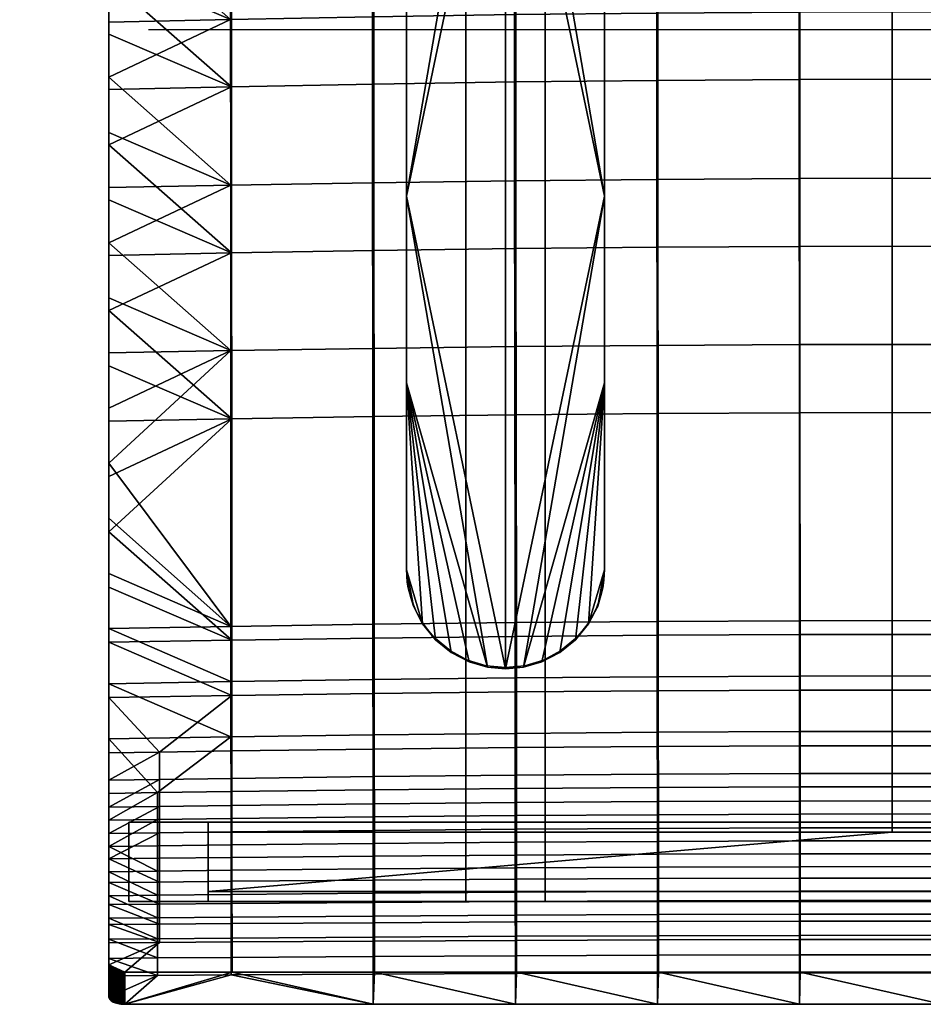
# Model space of a CAD drawing. Header units: millimetres. Extents: x -232 to 232, y -246 to 302.
# Tile 1 of 11: x -232 to -5, y -246 to 3. Entities that reach past the tile are written whole.
import ezdxf

# ---------------------------------------------------------------- set-up
doc = ezdxf.new("R2010")
doc.units = ezdxf.units.MM
doc.header["$MEASUREMENT"] = 0
for name, color, linetype in [('nozky', 250, 'Continuous'), ('osy', 6, 'Continuous'), ('podnoz', 7, 'Continuous'), ('ram', 31, 'Continuous')]:
    doc.layers.add(name, color=color, linetype=linetype)

msp = doc.modelspace()

# ---------------------------------------------------------------- linework, layer by layer
at = {"layer": 'osy'}
msp.add_lwpolyline([(200, 0), (-200, 0)], dxfattribs=at)

# ---------------------------------------------------------------- meshes
at = {"layer": 'nozky'}
mesh = msp.add_polyface(dxfattribs=at)
corners = [(212.5, 281.88), (212.5, 302.19), (232.5, 281.88), (232.5, 302.19), (212.5, 280.91, 5.41), (212.5, 302.19), (212.5, 281.88), (212.5, 301.23, 5.41), (232.5, 301.23, 5.41), (232.5, 302.19), (212.5, 302.19), (212.5, 301.23, 5.41), (232.5, 280.91, 5.41), (232.5, 281.88), (232.5, 302.19), (232.5, 301.23, 5.41), (212.5, 280.91, 5.41), (212.5, 281.88), (232.5, 281.88), (232.5, 280.91, 5.41), (-232.5, 281.88), (-232.5, 302.19), (-212.5, 281.88), (-212.5, 302.19), (-212.5, 280.91, 5.41), (-212.5, 281.88), (-212.5, 302.19), (-212.5, 301.23, 5.41), (-232.5, 301.23, 5.41), (-212.5, 302.19), (-232.5, 302.19), (-212.5, 301.23, 5.41), (-232.5, 280.91, 5.41), (-232.5, 302.19), (-232.5, 281.88), (-232.5, 301.23, 5.41), (-232.5, 280.91, 5.41), (-232.5, 281.88), (-212.5, 280.91, 5.41), (-212.5, 281.88), (-185, -219.81, 5.41), (-185, -199.81, 5.41), (-185, -219.81), (-185, -199.81), (-185, -199.81, 5.41), (-205, -199.81, 5.41), (-185, -199.81), (-205, -199.81), (-205, -219.81), (-205, -199.81), (-205, -219.81, 5.41), (-205, -199.81, 5.41), (-185, -219.81), (-185, -199.81), (-205, -219.81), (-205, -199.81), (-185, -219.81), (-205, -219.81), (-185, -219.81, 5.41), (-205, -219.81, 5.41), (185, -219.81), (185, -199.81), (185, -219.81, 5.41), (185, -199.81, 5.41), (205, -219.81), (205, -199.81), (185, -219.81), (185, -199.81), (205, -219.81, 5.41), (205, -199.81, 5.41), (205, -219.81), (205, -199.81), (205, -219.81), (185, -219.81), (205, -219.81, 5.41), (185, -219.81, 5.41), (205, -199.81, 5.41), (185, -199.81, 5.41), (205, -199.81), (185, -199.81)]
mesh.append_faces([[corners[k] for k in face] for face in [(1, 3, 2, 0), (7, 5, 6, 6), (6, 4, 7, 7), (10, 11, 8, 9), (13, 15, 12, 12), (15, 13, 14, 14), (16, 17, 18, 19), (21, 23, 22, 20), (27, 25, 26, 26), (25, 27, 24, 24), (31, 29, 30, 28), (34, 32, 35, 35), (35, 33, 34, 34), (36, 37, 39, 38), (41, 40, 42, 43), (45, 44, 46, 47), (49, 48, 50, 51), (53, 52, 54, 55), (57, 56, 58, 59), (61, 60, 62, 63), (65, 64, 66, 67), (69, 68, 70, 71), (73, 72, 74, 75), (77, 76, 78, 79)]])
at = {"layer": 'podnoz'}
mesh = msp.add_polyface(dxfattribs=at)
corners = [(185, -219.81, 5.41), (185, -199.81, 5.41), (185, -219.81, 710), (185, -199.81, 710), (185, -217.31, 325), (185, -217.31, 290), (185, -202.31, 290), (185, -202.31, 325), (-185, -219.81, 710), (-185, -199.81, 710), (-185, -219.81, 5.41), (-185, -199.81, 5.41), (-185, -217.31, 290), (-185, -217.31, 325), (-185, -202.31, 290), (-185, -202.31, 325), (-185, -199.81, 710), (-185, -219.81, 710), (185, -199.81, 710), (185, -219.81, 710), (100, 153.69, 717.21), (100, -199.81, 728.75), (100, -199.81, 730), (100, -219.81, 730), (100, -199.8, 748.75), (100, 150.17, 736.9), (100, 150.17, 736.9), (120, 150.17, 736.9), (100, -199.8, 748.75), (120, -199.8, 748.75), (100, -199.81, 728.75), (120, -199.81, 728.75), (100, 153.69, 717.21), (120, 153.69, 717.21), (100, -199.8, 748.75), (120, -199.8, 748.75), (100, -219.81, 730), (120, -219.81, 730), (120, 153.69, 717.21), (120, -199.81, 730), (120, -199.81, 728.75), (120, 150.17, 736.9), (120, -199.8, 748.75), (120, -219.81, 730), (100, -199.81, 730), (100, -219.81, 730), (-100, -199.81, 730), (-100, -219.81, 730), (-120, 153.69, 717.21), (-120, -199.81, 728.75), (-120, -199.81, 730), (-120, 150.17, 736.9), (-120, -199.8, 748.75), (-120, -219.81, 730), (-100, 153.69, 717.21), (-120, 153.69, 717.21), (-100, -199.81, 728.75), (-120, -199.81, 728.75), (-100, -199.8, 748.75), (-120, -199.8, 748.75), (-100, 150.17, 736.9), (-120, 150.17, 736.9), (-100, -219.81, 730), (-120, -219.81, 730), (-100, -199.8, 748.75), (-120, -199.8, 748.75), (-100, 153.69, 717.21), (-100, -199.81, 730), (-100, -199.81, 728.75), (-100, -219.81, 730), (-100, 150.17, 736.9), (-100, -199.8, 748.75), (-205, -219.81, 5.41), (-205, -199.81, 5.41), (-205, -219.81, 730), (-205, -199.81, 730), (205, -219.81, 730), (205, -199.81, 730), (205, -219.81, 5.41), (205, -199.81, 5.41), (205, -219.81, 5.41), (-205, -219.81, 5.41), (205, -219.81, 730), (-205, -219.81, 730), (-185, -219.81, 5.41), (-185, -219.81, 710), (185, -219.81, 710), (185, -219.81, 5.41), (120, -219.81, 730), (100, -219.81, 730), (-100, -219.81, 730), (-120, -219.81, 730), (205, -199.81, 730), (-205, -199.81, 730), (205, -199.81, 5.41), (-205, -199.81, 5.41), (-120, -199.81, 730), (-120, -199.81, 728.75), (-100, -199.81, 728.75), (-100, -199.81, 730), (100, -199.81, 730), (100, -199.81, 728.75), (120, -199.81, 728.75), (120, -199.81, 730), (185, -199.81, 5.41), (185, -199.81, 710), (-185, -199.81, 710), (-185, -199.81, 5.41), (-120, -199.81, 730), (-120, -219.81, 730), (-205, -199.81, 730), (-205, -219.81, 730), (205, -199.81, 730), (205, -219.81, 730), (120, -199.81, 730), (120, -219.81, 730), (212.5, 228.84, 296.72), (212.5, 153.69, 717.21), (212.5, 173.38, 720.73), (212.5, 248.53, 300.24), (-212.5, 228.84, 296.72), (-212.5, 173.38, 720.73), (-212.5, 153.69, 717.21), (-212.5, 248.53, 300.24), (-100, 150.17, 736.9), (100, 150.17, 736.9), (-100, 153.69, 717.21), (100, 153.69, 717.21), (-212.5, 173.38, 720.73), (-212.5, 153.69, 717.21), (212.5, 173.38, 720.73), (212.5, 153.69, 717.21), (120, 153.69, 717.21), (100, 153.69, 717.21), (-100, 153.69, 717.21), (-120, 153.69, 717.21), (-232.5, 169.86, 740.42), (232.5, 169.86, 740.42), (212.5, 173.38, 720.73), (-212.5, 173.38, 720.73), (-212.5, 169.86, 740.42), (212.5, 169.86, 740.42), (232.5, 301.23, 5.41), (212.5, 301.23, 5.41), (-212.5, 301.23, 5.41), (-232.5, 301.23, 5.41), (-212.5, 252.05, 280.55), (-212.5, 248.53, 300.24), (232.5, 150.17, 736.9), (232.5, 169.86, 740.42), (232.5, 280.91, 5.41), (232.5, 301.23, 5.41), (120, 150.17, 736.9), (232.5, 150.17, 736.9), (232.5, 280.91, 5.41), (120, 153.69, 717.21), (212.5, 153.69, 717.21), (212.5, 280.91, 5.41), (-232.5, 169.86, 740.42), (-232.5, 150.17, 736.9), (-232.5, 301.23, 5.41), (-232.5, 280.91, 5.41), (-232.5, 150.17, 736.9), (-120, 150.17, 736.9), (-232.5, 280.91, 5.41), (-120, 153.69, 717.21), (-212.5, 228.84, 296.72), (-212.5, 153.69, 717.21), (-212.5, 280.91, 5.41), (-212.5, 232.36, 277.04), (232.5, 169.86, 740.42), (232.5, 150.17, 736.9), (-232.5, 169.86, 740.42), (-232.5, 150.17, 736.9), (100, 150.17, 736.9), (120, 150.17, 736.9), (-120, 150.17, 736.9), (-100, 150.17, 736.9), (212.5, 169.86, 740.42), (-212.5, 169.86, 740.42), (212.5, 252.05, 280.55), (212.5, 301.23, 5.41), (212.5, 280.91, 5.41), (212.5, 232.36, 277.04), (-212.5, 252.05, 280.55), (-212.5, 280.91, 5.41), (-212.5, 301.23, 5.41), (-212.5, 232.36, 277.04), (-212.5, 248.53, 300.24), (212.5, 248.53, 300.24), (-212.5, 228.84, 296.72), (212.5, 228.84, 296.72), (212.5, 228.84, 296.72), (212.5, 232.36, 277.04), (-12.5, 231.94, 279.39), (-12.5, 229.25, 294.46), (12.5, 231.94, 279.39), (12.5, 229.25, 294.46), (-212.5, 232.36, 277.04), (212.5, 232.36, 277.04), (-212.5, 252.05, 280.55), (212.5, 252.05, 280.55), (212.5, 252.05, 280.55), (212.5, 248.53, 300.24), (-185, -217.31, 325), (185, -217.31, 325), (-185, -217.31, 290), (185, -217.31, 290), (-185, -217.31, 290), (185, -217.31, 290), (-185, -202.31, 290), (185, -202.31, 290), (-12.5, -202.31, 290), (12.5, -202.31, 290), (-185, -202.31, 325), (185, -202.31, 325), (-185, -217.31, 325), (185, -217.31, 325), (-185, -202.31, 290), (185, -202.31, 290), (-185, -202.31, 325), (185, -202.31, 325), (-12.5, -202.31, 290), (-12.5, -202.31, 305), (12.5, -202.31, 290), (12.5, -202.31, 305), (-12.5, -202.31, 305), (-12.5, -202.31, 290), (-12.5, 231.94, 279.39), (-12.5, 229.25, 294.46), (-12.5, 14.82, 284.69), (-12.5, 13.47, 299.73), (12.5, 231.94, 279.39), (-12.5, 231.94, 279.39), (-12.5, 14.82, 284.69), (12.5, 14.82, 284.69), (12.5, -202.31, 290), (12.5, -202.31, 305), (12.5, 229.25, 294.46), (12.5, 231.94, 279.39), (12.5, 14.82, 284.69), (12.5, 13.47, 299.73), (12.5, -202.31, 305), (-12.5, -202.31, 305), (-12.5, 229.25, 294.46), (12.5, 229.25, 294.46), (12.5, 13.47, 299.73), (-12.5, 13.47, 299.73)]
mesh.append_faces([[corners[k] for k in face] for face in [(6, 0, 5, 5), (4, 5, 0, 0), (7, 1, 6, 6), (0, 6, 1, 1), (7, 4, 2, 2), (0, 2, 4, 4), (1, 7, 3, 3), (2, 3, 7, 7), (15, 8, 13, 13), (10, 13, 8, 8), (11, 9, 15, 15), (8, 15, 9, 9), (14, 12, 10, 10), (13, 10, 12, 12), (15, 14, 11, 11), (10, 11, 14, 14), (17, 16, 18, 19), (21, 25, 20, 20), (22, 25, 21, 21), (22, 24, 25, 25), (23, 24, 22, 22), (27, 26, 28, 29), (31, 30, 32, 33), (35, 34, 36, 37), (39, 41, 42, 42), (43, 39, 42, 42), (41, 40, 38, 38), (39, 40, 41, 41), (45, 44, 46, 47), (49, 51, 48, 48), (50, 51, 49, 49), (50, 52, 51, 51), (53, 52, 50, 50), (55, 54, 56, 57), (59, 58, 60, 61), (63, 62, 64, 65), (67, 70, 71, 71), (69, 67, 71, 71), (70, 68, 66, 66), (67, 68, 70, 70), (73, 72, 74, 75), (77, 76, 78, 79), (87, 80, 86, 86), (82, 86, 80, 80), (81, 84, 85, 85), (83, 81, 85, 85), (89, 86, 88, 88), (86, 82, 88, 88), (89, 85, 86, 86), (90, 91, 85, 85), (85, 91, 83, 83), (89, 90, 85, 85), (98, 99, 100, 101), (96, 106, 93, 93), (101, 106, 98, 98), (97, 106, 96, 96), (105, 103, 92, 92), (103, 105, 102, 102), (104, 105, 92, 94), (102, 105, 101, 101), (101, 105, 106, 106), (98, 106, 97, 97), (106, 107, 95, 95), (93, 106, 95, 95), (109, 108, 110, 111), (113, 112, 114, 115), (119, 116, 117, 118), (120, 123, 121, 122), (125, 124, 126, 127), (135, 129, 128, 128), (128, 134, 135, 135), (134, 128, 133, 133), (132, 133, 130, 130), (128, 130, 133, 133), (130, 131, 132, 132), (146, 144, 145, 145), (147, 146, 145, 145), (202, 142, 143, 143), (203, 142, 202, 202), (147, 145, 136, 136), (140, 139, 136, 136), (138, 139, 140, 141), (137, 203, 138, 138), (138, 141, 137, 137), (142, 203, 137, 137), (136, 139, 147, 147), (148, 150, 151, 149), (156, 152, 155, 155), (192, 153, 156, 156), (152, 156, 153, 153), (154, 192, 193, 193), (193, 157, 154, 154), (153, 192, 154, 154), (161, 159, 158, 160), (163, 162, 167, 167), (166, 167, 162, 162), (167, 165, 163, 163), (169, 166, 164, 164), (162, 164, 166, 166), (164, 168, 169, 169), (171, 170, 178, 178), (178, 175, 171, 171), (178, 174, 175, 175), (178, 179, 177, 174), (173, 179, 172, 172), (179, 176, 177, 177), (179, 173, 176, 176), (180, 181, 182, 183), (186, 184, 187, 185), (189, 188, 190, 191), (192, 166, 195, 195), (194, 195, 166, 166), (197, 196, 193, 192), (195, 197, 192, 192), (196, 194, 169, 169), (166, 169, 194, 194), (169, 193, 196, 196), (199, 198, 200, 201), (202, 146, 147, 203), (205, 204, 206, 207), (209, 208, 212, 213), (210, 212, 208, 208), (209, 213, 211, 211), (215, 214, 216, 217), (223, 222, 218, 218), (225, 219, 224, 224), (225, 223, 220, 220), (218, 220, 223, 223), (219, 225, 221, 221), (220, 221, 225, 225), (230, 231, 229, 228), (231, 230, 227, 226), (233, 232, 235, 234), (213, 212, 234, 235), (239, 238, 241, 240), (237, 236, 240, 241), (247, 246, 245, 244), (246, 247, 243, 242)]])
at = {"layer": 'ram'}
mesh = msp.add_polyface(dxfattribs=at)
corners = [(-135, 52.38, 742.77), (-134.58, 56.84, 740.06), (-135, 52.3, 740.22), (-134.92, 54.51, 745.3), (-135, 52.47, 745.32), (-85, -26.88, 745.02), (-85, -41.91, 743.41), (-85, -12.86, 744.41), (-85, 5.19, 741.81), (-85, 15.2, 743.58), (-85, 1.17, 743.93), (-85, 52.3, 740.22), (-85, 43.27, 743.27), (-85, 29.23, 743.36), (-85, 52.4, 743.27), (-85.12, 54.86, 743.28), (-85, 5.19, 741.81), (-85, -41.91, 743.41), (-105.45, 76.86, 739.38), (-89.08, 65.97, 739.75), (-85, 52.3, 740.22), (-100.8, 75.53, 739.43), (-96.32, 73.21, 739.51), (-92.32, 69.96, 739.62), (-110, 77.28, 739.37), (-135, 5.19, 741.81), (-135, 52.3, 740.22), (-130.92, 65.97, 739.75), (-127.68, 69.96, 739.62), (-123.68, 73.21, 739.51), (-119.2, 75.53, 739.43), (-114.55, 76.86, 739.38), (-135, -41.91, 743.41), (-110, -161.11, 747.44), (-35.93, 4.48, 751.57), (0, 4.55, 751.29), (0, 46.55, 750.88), (-35.95, 46.47, 751.13), (-35.92, -37.48, 753.34), (0, -37.41, 753.06), (-71.85, 4.25, 752.4), (-71.88, 46.21, 751.87), (-71.82, -37.69, 754.17), (-107.73, 3.87, 753.79), (-107.77, 45.79, 753.11), (-107.7, -38.03, 755.56), (-143.56, 3.34, 755.74), (-143.6, 45.21, 754.84), (-143.53, -38.51, 757.5), (-107.43, 28.95, 744.24), (-143.27, 28.36, 746.08), (-143.3, 70.37, 745.66), (-107.47, 71.02, 744.15), (-107.4, -13.11, 745.35), (-143.23, -13.64, 747.32), (-71.61, 29.37, 742.94), (-71.64, 71.49, 743.08), (-71.58, -12.74, 743.95), (-71.56, -54.79, 746.25), (-107.36, -55.13, 747.58), (-35.8, 29.62, 742.15), (-35.82, 71.77, 742.44), (-35.79, -12.51, 743.1), (-35.77, -54.59, 745.45), (0, 29.71, 741.89), (0, 71.86, 742.23), (0, -12.43, 742.82), (0, -54.52, 745.18)]
mesh.append_faces([[corners[k] for k in face] for face in [(0, 1, 2, 2), (3, 1, 0, 0), (4, 3, 0, 0), (5, 6, 7, 7), (8, 7, 6, 6), (8, 9, 10, 10), (7, 8, 10, 10), (11, 9, 8, 8), (11, 12, 13, 13), (11, 14, 12, 12), (13, 9, 11, 11), (11, 15, 14, 14), (16, 17, 18, 18), (19, 20, 16, 16), (21, 22, 16, 16), (16, 23, 19, 19), (24, 18, 17, 17), (25, 26, 27, 27), (28, 25, 27, 27), (28, 29, 25, 25), (29, 30, 25, 25), (31, 32, 25, 25), (32, 31, 24, 24), (17, 33, 24, 24), (34, 35, 36, 37), (38, 39, 35, 34), (40, 34, 37, 41), (42, 38, 34, 40), (43, 40, 41, 44), (45, 42, 40, 43), (46, 43, 44, 47), (48, 45, 43, 46), (49, 50, 51, 52), (53, 54, 50, 49), (55, 49, 52, 56), (57, 53, 49, 55), (58, 59, 53, 57), (60, 55, 56, 61), (62, 57, 55, 60), (63, 58, 57, 62), (64, 60, 61, 65), (66, 62, 60, 64), (67, 63, 62, 66)]])
mesh = msp.add_polyface(dxfattribs=at)
corners = [(-135, -83.43, 750.91), (-135, -88.87, 749.25), (-135, -135.98, 750.85), (-135, -41.48, 748.15), (-135, -55.49, 748.97), (-135, -69.46, 749.89), (-135, -111.36, 753.14), (-135, -97.4, 752), (-135, -125.32, 754.28), (-135, -41.84, 745.53), (-85, -88.96, 746.83), (-85, -136.12, 746.6), (-85, -89.02, 745), (-85, -68.9, 747.72), (-85, -54.9, 746.68), (-85, -40.89, 745.78), (-85, -136, 750.25), (-85, -41.91, 743.41), (-85, -82.89, 748.88), (-85, -96.86, 750.15), (-85, -110.83, 751.5), (-85, -26.88, 745.02), (-100.8, -159.35, 747.39), (-105.45, -160.69, 747.43), (-85, -89.02, 745), (-110, -161.11, 747.44), (-85, -41.91, 743.41), (-89.08, -149.8, 747.06), (-92.32, -153.79, 747.2), (-110, 77.28, 739.37), (-135, -41.91, 743.41), (-119.2, -159.35, 747.39), (-123.68, -157.04, 747.31), (-135, -89.02, 745), (-114.55, -160.69, 747.43), (-35.9, -79.35, 756.53), (0, -79.29, 756.29), (0, -37.41, 753.06), (-35.92, -37.48, 753.34), (-35.88, -149, 763.48), (0, -148.94, 763.37), (-71.79, -79.54, 757.25), (-71.82, -37.69, 754.17), (-71.74, -149.17, 763.84), (-107.66, -79.86, 758.45), (-107.7, -38.03, 755.56), (-107.6, -149.47, 764.42), (-143.49, -80.3, 760.14), (-143.53, -38.51, 757.5), (-143.43, -149.88, 765.25), (-107.36, -55.13, 747.58), (-143.19, -55.61, 749.44), (-143.23, -13.64, 747.32), (-107.4, -13.11, 745.35), (-107.32, -97.07, 750.87), (-143.16, -97.51, 752.38), (-107.27, -152.95, 755.61), (-143.11, -153.36, 756.39), (-71.53, -96.76, 749.8), (-71.56, -54.79, 746.25), (-71.49, -152.66, 755.05), (-35.76, -96.57, 749.16), (-35.77, -54.59, 745.45), (-35.74, -152.48, 754.72), (0, -96.51, 748.94), (0, -54.52, 745.18), (0, -152.42, 754.61)]
mesh.append_faces([[corners[k] for k in face] for face in [(0, 1, 2, 2), (3, 1, 4, 4), (1, 5, 4, 4), (1, 0, 5, 5), (6, 7, 2, 2), (2, 8, 6, 6), (7, 0, 2, 2), (9, 1, 3, 3), (10, 11, 12, 12), (13, 10, 14, 14), (10, 15, 14, 14), (16, 11, 10, 10), (17, 10, 12, 12), (13, 18, 10, 10), (16, 19, 20, 20), (16, 18, 19, 19), (18, 16, 10, 10), (17, 21, 15, 15), (10, 17, 15, 15), (22, 23, 24, 24), (23, 25, 26, 26), (27, 28, 24, 24), (29, 25, 30, 30), (31, 32, 33, 33), (33, 30, 34, 34), (24, 23, 26, 26), (35, 36, 37, 38), (39, 40, 36, 35), (41, 35, 38, 42), (43, 39, 35, 41), (44, 41, 42, 45), (46, 43, 41, 44), (47, 44, 45, 48), (49, 46, 44, 47), (50, 51, 52, 53), (54, 55, 51, 50), (56, 57, 55, 54), (58, 54, 50, 59), (60, 56, 54, 58), (61, 58, 59, 62), (63, 60, 58, 61), (64, 61, 62, 65), (66, 63, 61, 64)]])
mesh = msp.add_polyface(dxfattribs=at)
corners = [(-135, 52.38, 742.77), (-135, 52.3, 740.22), (-135, 5.19, 741.81), (-135, 5.26, 743.94), (-135, -13.5, 746.82), (-135, 0.5, 746.31), (-135, -41.91, 743.41), (-135, -41.84, 745.53), (-135, 14.51, 745.91), (-135, 42.52, 745.41), (-135, 52.47, 745.32), (-135, 28.51, 745.61), (-135, -27.5, 747.43), (-210, -28.95, 753.11), (-210, -39.75, 762.59), (-210, -25.85, 761.98), (-210, -15.01, 752.52), (-210, -11.94, 761.4), (-210, -1.07, 751.95), (-210, 1.96, 760.84), (-210, 12.88, 751.42), (-210, 15.87, 760.32), (-210, 26.83, 750.92), (-210, 29.78, 759.82), (-210, 40.78, 750.45), (-210, 54.73, 750.02), (-210, 43.68, 759.36), (-210, 57.59, 758.93), (-179.33, 2.66, 758.25), (-143.56, 3.34, 755.74), (-143.6, 45.21, 754.84), (-179.35, 44.46, 757.06), (-179.3, -39.12, 760), (-143.53, -38.51, 757.5), (-210, -11.94, 761.4), (-210, 29.78, 759.82), (-210, 43.68, 759.36), (-210, 57.59, 758.93), (-210, 15.87, 760.32), (-210, 1.96, 760.84), (-210, -25.85, 761.98), (-143.27, 28.36, 746.08), (-179.12, 27.61, 748.45), (-179.15, 69.54, 747.59), (-143.3, 70.37, 745.66), (-143.23, -13.64, 747.32), (-179.09, -14.31, 749.87), (-210, -1.07, 751.95), (-210, -15.01, 752.52), (-210, -28.95, 753.11), (-210, 12.88, 751.42), (-210, 40.78, 750.45), (-210, 54.73, 750.02), (-210, 26.83, 750.92)]
mesh.append_faces([[corners[k] for k in face] for face in [(0, 1, 2, 3), (4, 5, 3, 3), (3, 2, 6, 7), (4, 3, 7, 7), (8, 0, 3, 3), (5, 8, 3, 3), (0, 9, 10, 10), (0, 11, 9, 9), (7, 12, 4, 4), (8, 11, 0, 0), (13, 14, 15, 15), (15, 16, 13, 13), (17, 18, 16, 16), (18, 17, 19, 19), (19, 20, 18, 18), (15, 17, 16, 16), (21, 22, 20, 20), (22, 21, 23, 23), (23, 24, 22, 22), (19, 21, 20, 20), (25, 26, 27, 27), (23, 26, 24, 24), (25, 24, 26, 26), (28, 29, 30, 31), (32, 33, 29, 28), (28, 34, 32, 32), (35, 28, 31, 31), (36, 31, 37, 37), (35, 31, 36, 36), (38, 39, 28, 28), (34, 28, 39, 39), (34, 40, 32, 32), (35, 38, 28, 28), (41, 42, 43, 44), (45, 46, 42, 41), (47, 46, 48, 48), (49, 48, 46, 46), (46, 47, 50, 50), (51, 52, 42, 42), (53, 51, 42, 42), (50, 53, 42, 42), (43, 42, 52, 52), (42, 46, 50, 50)]])
mesh = msp.add_polyface(dxfattribs=at)
corners = [(-135, -41.84, 745.53), (-135, -88.95, 747.13), (-135, -88.87, 749.25), (-135, -27.5, 747.43), (-135, -41.48, 748.15), (-135, -89.02, 745), (-135, -41.91, 743.41), (-135, -136.12, 746.6), (-135, -135.98, 750.85), (-210, -123.15, 766.47), (-210, -112.6, 757), (-210, -126.54, 757.6), (-210, -98.66, 756.35), (-210, -109.25, 765.85), (-210, -95.35, 765.2), (-210, -84.72, 755.69), (-210, -81.45, 764.54), (-210, -70.78, 755.02), (-210, -67.55, 763.88), (-210, -56.85, 754.37), (-210, -42.85, 753.72), (-210, -53.65, 763.23), (-210, -39.75, 762.59), (-210, -28.95, 753.11), (-179.28, -80.87, 762.3), (-143.49, -80.3, 760.14), (-143.53, -38.51, 757.5), (-179.3, -39.12, 760), (-179.23, -150.42, 766.3), (-143.43, -149.88, 765.25), (-210, -109.25, 765.85), (-210, -53.65, 763.23), (-210, -39.75, 762.59), (-210, -67.55, 763.88), (-210, -81.45, 764.54), (-210, -25.85, 761.98), (-210, -95.35, 765.2), (-210, -123.15, 766.47), (-143.19, -55.61, 749.44), (-179.07, -56.22, 751.85), (-179.09, -14.31, 749.87), (-143.23, -13.64, 747.32), (-143.16, -97.51, 752.38), (-179.04, -98.07, 754.32), (-143.11, -153.36, 756.39), (-179.01, -153.88, 757.4), (-210, -70.78, 755.02), (-210, -84.72, 755.69), (-210, -98.66, 756.35), (-210, -112.6, 757), (-210, -42.85, 753.72), (-210, -56.85, 754.37), (-210, -126.54, 757.6), (-210, -28.95, 753.11)]
mesh.append_faces([[corners[k] for k in face] for face in [(0, 1, 2, 2), (3, 0, 4, 4), (5, 1, 0, 6), (7, 1, 5, 5), (2, 1, 8, 8), (7, 8, 1, 1), (9, 10, 11, 11), (12, 10, 13, 13), (9, 13, 10, 10), (13, 14, 12, 12), (15, 12, 14, 14), (15, 14, 16, 16), (16, 17, 15, 15), (18, 19, 17, 17), (20, 19, 21, 21), (18, 21, 19, 19), (16, 18, 17, 17), (21, 22, 20, 20), (23, 20, 22, 22), (24, 25, 26, 27), (28, 29, 25, 24), (24, 30, 28, 28), (31, 24, 27, 27), (27, 32, 31, 31), (33, 24, 31, 31), (24, 33, 34, 34), (35, 32, 27, 27), (34, 36, 24, 24), (37, 28, 30, 30), (24, 36, 30, 30), (38, 39, 40, 41), (42, 43, 39, 38), (44, 45, 43, 42), (46, 43, 47, 47), (48, 47, 43, 43), (43, 49, 48, 48), (50, 39, 51, 51), (39, 46, 51, 51), (43, 52, 49, 49), (50, 53, 39, 39), (40, 39, 53, 53), (39, 43, 46, 46)]])
mesh = msp.add_polyface(dxfattribs=at)
corners = [(-135, -135.98, 750.85), (-135, -135.84, 755.1), (-135, -125.32, 754.28), (-135, -136.12, 746.6), (-134.58, -140.67, 746.75), (-133.24, -145.32, 746.91), (-133.91, -143.12, 755.58), (-134.76, -139.28, 755.34), (-130.92, -149.8, 747.06), (-132.48, -146.76, 755.78), (-127.68, -153.79, 747.2), (-130.5, -150.13, 755.93), (-119.2, -159.35, 747.39), (-119.57, -158.91, 756.12), (-123.68, -157.04, 747.31), (-114.55, -160.69, 747.43), (-114.88, -160.34, 756.08), (-123.89, -156.6, 756.11), (-110, -160.82, 756.02), (-127.68, -153.49, 756.04), (-127.99, -153.17, 756.03), (-100.8, -159.35, 747.39), (-105.12, -160.34, 755.92), (-105.45, -160.69, 747.43), (-92.32, -153.79, 747.2), (-96.11, -156.62, 755.62), (-96.32, -157.04, 747.31), (-89.08, -149.8, 747.06), (-91.64, -152.81, 755.34), (-100.43, -158.92, 755.79), (-92.32, -153.51, 755.39), (-89.2, -149.71, 755.1), (-110, -161.11, 747.44), (-85, -89.02, 745), (-96.32, -157.04, 747.31), (-100.8, -159.35, 747.39), (-92.32, -153.79, 747.2), (-130.92, -149.8, 747.06), (-135, -89.02, 745), (-127.68, -153.79, 747.2), (-123.68, -157.04, 747.31), (-114.55, -160.69, 747.43), (-119.2, -159.35, 747.39), (-135, -136.12, 746.6), (-133.24, -145.32, 746.91), (-134.58, -140.67, 746.75), (-135, -41.91, 743.41), (-110, -161.11, 747.44), (-107.59, -163.43, 765.06), (-71.73, -163.14, 764.6), (-71.74, -149.17, 763.84), (-107.6, -149.47, 764.42), (-143.42, -163.83, 765.7), (-143.43, -149.88, 765.25), (-143.1, -167.34, 756.71), (-179, -167.84, 757.48), (-179.01, -153.88, 757.4), (-143.11, -153.36, 756.39), (-107.26, -166.95, 756.11), (-107.27, -152.95, 755.61)]
mesh.append_faces([[corners[k] for k in face] for face in [(0, 1, 2, 2), (0, 3, 4, 4), (4, 5, 6, 6), (0, 4, 7, 7), (5, 8, 9, 9), (10, 11, 8, 8), (12, 13, 14, 14), (15, 16, 12, 12), (14, 17, 10, 10), (15, 18, 16, 16), (4, 6, 7, 7), (6, 5, 9, 9), (11, 9, 8, 8), (7, 1, 0, 0), (10, 17, 19, 19), (10, 20, 11, 11), (19, 20, 10, 10), (17, 14, 13, 13), (13, 12, 16, 16), (21, 22, 23, 23), (24, 25, 26, 26), (27, 28, 24, 24), (26, 29, 21, 21), (24, 30, 25, 25), (22, 21, 29, 29), (25, 29, 26, 26), (23, 22, 18, 18), (30, 24, 28, 28), (27, 31, 28, 28), (32, 23, 18, 18), (33, 34, 35, 35), (34, 33, 36, 36), (37, 38, 39, 39), (39, 38, 40, 40), (38, 41, 42, 42), (43, 44, 45, 45), (37, 44, 43, 43), (38, 37, 43, 43), (46, 47, 41, 41), (48, 49, 50, 51), (52, 48, 51, 53), (54, 55, 56, 57), (58, 54, 57, 59)]])
mesh = msp.add_polyface(dxfattribs=at)
corners = [(-85.42, -140.67, 746.75), (-85.93, -142.63, 754.5), (-86.76, -145.32, 746.91), (-85, -136.12, 746.6), (-85, -136, 750.25), (-85.17, -138.77, 754.16), (-87.29, -146.3, 754.82), (-89.08, -149.8, 747.06), (-85, -135.88, 753.91), (-89.2, -149.71, 755.1), (-85, -124.79, 752.87), (-85, -110.83, 751.5), (-89.08, -149.8, 747.06), (-85, -89.02, 745), (-85, -136.12, 746.6), (-85.42, -140.67, 746.75), (-86.76, -145.32, 746.91), (-35.87, -162.97, 764.32), (0, -162.91, 764.23), (0, -148.94, 763.37), (-35.88, -149, 763.48), (-35.87, -176.96, 764.4), (0, -176.91, 764.33), (-35.86, -190.9, 763.19), (0, -190.85, 763.15), (-35.86, -197.78, 761.89), (0, -197.73, 761.85), (-35.85, -204.51, 759.99), (0, -204.47, 759.96), (-71.73, -163.14, 764.6), (-71.74, -149.17, 763.84), (-71.72, -177.13, 764.6), (-71.71, -191.05, 763.33), (-71.71, -197.92, 762), (-71.71, -204.64, 760.07), (-107.56, -191.3, 763.56), (-107.57, -177.4, 764.94), (-107.56, -198.15, 762.18), (-107.55, -204.85, 760.21), (-71.48, -166.68, 755.69), (-107.26, -166.95, 756.11), (-107.27, -152.95, 755.61), (-71.49, -152.66, 755.05), (-71.47, -180.71, 755.4), (-107.25, -180.97, 755.7), (-71.46, -187.7, 754.72), (-107.24, -187.95, 754.96), (-71.46, -194.61, 753.52), (-107.24, -194.84, 753.71), (-71.45, -201.38, 751.67), (-107.23, -201.59, 751.81), (-35.73, -166.51, 755.43), (-35.74, -152.48, 754.72), (-35.72, -180.55, 755.22), (-35.72, -187.55, 754.58), (-35.72, -194.47, 753.41), (-35.72, -201.26, 751.58), (-35.71, -207.78, 749), (-71.45, -207.89, 749.06), (0, -166.46, 755.34), (0, -152.42, 754.61), (0, -180.5, 755.16), (0, -187.5, 754.53), (0, -194.42, 753.37), (0, -201.21, 751.55), (0, -207.74, 748.98)]
mesh.append_faces([[corners[k] for k in face] for face in [(0, 1, 2, 2), (0, 3, 4, 4), (5, 0, 4, 4), (6, 7, 2, 2), (8, 5, 4, 4), (7, 6, 9, 9), (2, 1, 6, 6), (5, 1, 0, 0), (8, 4, 10, 10), (11, 10, 4, 4), (12, 13, 14, 14), (14, 15, 16, 16), (12, 14, 16, 16), (17, 18, 19, 20), (21, 22, 18, 17), (23, 24, 22, 21), (25, 26, 24, 23), (27, 28, 26, 25), (29, 17, 20, 30), (31, 21, 17, 29), (32, 23, 21, 31), (33, 25, 23, 32), (34, 27, 25, 33), (35, 32, 31, 36), (37, 33, 32, 35), (38, 34, 33, 37), (39, 40, 41, 42), (43, 44, 40, 39), (45, 46, 44, 43), (47, 48, 46, 45), (49, 50, 48, 47), (51, 39, 42, 52), (53, 43, 39, 51), (54, 45, 43, 53), (55, 47, 45, 54), (56, 49, 47, 55), (57, 58, 49, 56), (59, 51, 52, 60), (61, 53, 51, 59), (62, 54, 53, 61), (63, 55, 54, 62), (64, 56, 55, 63), (65, 57, 56, 64)]])
mesh = msp.add_polyface(dxfattribs=at)
corners = [(-210, -199.31, 763.09), (-210, -192.54, 764.71), (-210, -196, 754.66), (-210, -182.31, 757.24), (-210, -189.2, 756.19), (-210, -178.77, 766.66), (-210, -168.36, 758.29), (-210, -154.43, 758.45), (-210, -164.88, 767.39), (-210, -150.96, 767.4), (-210, -140.49, 758.13), (-210, -137.06, 767.02), (-210, -126.54, 757.6), (-210, -123.15, 766.47), (-179.23, -164.35, 766.53), (-143.42, -163.83, 765.7), (-143.43, -149.88, 765.25), (-179.23, -150.42, 766.3), (-179.22, -178.27, 766.02), (-143.41, -177.78, 765.42), (-179.21, -192.08, 764.29), (-143.39, -191.64, 763.88), (-179.2, -198.88, 762.75), (-143.39, -198.47, 762.43), (-210, -164.88, 767.39), (-210, -150.96, 767.4), (-197.72, -192.35, 764.53), (-197.72, -199.13, 762.95), (-210, -123.15, 766.47), (-210, -137.06, 767.02), (-210, -178.77, 766.66), (-210, -192.54, 764.71), (-210, -199.31, 763.09), (-210, -168.36, 758.29), (-179, -167.84, 757.48), (-197.28, -182.1, 756.99), (-210, -182.31, 757.24), (-210, -189.2, 756.19), (-210, -140.49, 758.13), (-179.01, -153.88, 757.4), (-210, -154.43, 758.45), (-210, -126.54, 757.6), (-178.99, -188.74, 755.74), (-197.28, -189.01, 756), (-178.99, -181.82, 756.67), (-197.28, -195.82, 754.51), (-210, -202.64, 752.53), (-210, -196, 754.66), (-178.99, -195.57, 754.31), (-179.04, -98.07, 754.32)]
mesh.append_faces([[corners[k] for k in face] for face in [(0, 1, 2, 2), (3, 4, 1, 1), (2, 1, 4, 4), (5, 6, 3, 3), (7, 6, 8, 8), (5, 8, 6, 6), (1, 5, 3, 3), (8, 9, 7, 7), (10, 7, 9, 9), (10, 9, 11, 11), (11, 12, 10, 10), (11, 13, 12, 12), (14, 15, 16, 17), (18, 19, 15, 14), (20, 21, 19, 18), (22, 23, 21, 20), (14, 24, 18, 18), (25, 14, 17, 17), (20, 26, 27, 22), (26, 20, 18, 18), (17, 28, 29, 29), (25, 17, 29, 29), (18, 24, 30, 30), (26, 30, 31, 31), (30, 26, 18, 18), (14, 25, 24, 24), (32, 26, 31, 31), (32, 27, 26, 26), (33, 34, 35, 35), (36, 35, 37, 37), (33, 35, 36, 36), (38, 39, 40, 40), (34, 33, 40, 40), (38, 41, 39, 39), (42, 43, 35, 44), (43, 37, 35, 35), (45, 46, 47, 47), (48, 45, 43, 42), (43, 45, 47, 47), (43, 47, 37, 37), (49, 39, 41, 41), (34, 44, 35, 35), (39, 34, 40, 40)]])
mesh = msp.add_polyface(dxfattribs=at)
corners = [(-110, -160.82, 756.02), (-114.55, -160.69, 747.43), (-110, -161.11, 747.44), (-143.02, -237.6, 720.04), (-107.5, -245.73, 723.89), (-143.33, -245.73, 723.89), (-107.19, -237.6, 720.04), (-178.95, -237.6, 720.04), (-107.57, -177.4, 764.94), (-71.72, -177.13, 764.6), (-71.73, -163.14, 764.6), (-107.59, -163.43, 765.06), (-143.41, -177.78, 765.42), (-143.42, -163.83, 765.7), (-143.39, -191.64, 763.88), (-107.56, -191.3, 763.56), (-143.39, -198.47, 762.43), (-107.56, -198.15, 762.18), (-143.38, -205.14, 760.41), (-107.55, -204.85, 760.21), (-143.38, -211.59, 757.74), (-107.54, -211.32, 757.59), (-143.37, -217.72, 754.42), (-107.54, -217.48, 754.3), (-143.36, -223.46, 750.45), (-107.53, -223.25, 750.35), (-143.36, -228.78, 745.93), (-107.52, -228.58, 745.84), (-143.35, -233.66, 740.95), (-107.52, -233.48, 740.86), (-143.35, -238.12, 735.57), (-107.51, -237.96, 735.5), (-179.19, -218.03, 754.57), (-179.2, -211.93, 757.93), (-179.19, -223.74, 750.58), (-179.18, -229.04, 746.05), (-179.18, -233.9, 741.06), (-179.17, -238.31, 735.67), (-143.33, -245.73, 723.89), (-107.5, -245.73, 723.89), (-143.08, -181.34, 756.12), (-178.99, -181.82, 756.67), (-179, -167.84, 757.48), (-143.1, -167.34, 756.71), (-143.08, -188.29, 755.3), (-178.99, -188.74, 755.74), (-143.07, -195.16, 753.97), (-178.99, -195.57, 754.31), (-143.07, -201.88, 752), (-178.98, -202.26, 752.26), (-143.06, -208.34, 749.31), (-178.98, -208.67, 749.5), (-143.05, -214.41, 745.84), (-178.97, -214.71, 745.99), (-143.05, -220.03, 741.66), (-178.97, -220.3, 741.79), (-143.04, -225.15, 736.89), (-178.96, -225.39, 737.01), (-143.04, -229.77, 731.63), (-178.96, -229.98, 731.74), (-107.25, -180.97, 755.7), (-107.26, -166.95, 756.11), (-107.24, -187.95, 754.96), (-107.24, -194.84, 753.71), (-107.23, -201.59, 751.81), (-107.22, -208.08, 749.17), (-107.22, -214.18, 745.73), (-107.21, -219.82, 741.57), (-107.21, -224.96, 736.8), (-107.2, -229.61, 731.55), (-178.95, -237.6, 720.04), (-143.02, -237.6, 720.04), (-107.19, -237.6, 720.04)]
mesh.append_faces([[corners[k] for k in face] for face in [(0, 1, 2, 2), (3, 4, 5, 5), (6, 4, 3, 3), (3, 5, 7, 7), (8, 9, 10, 11), (12, 8, 11, 13), (14, 15, 8, 12), (16, 17, 15, 14), (18, 19, 17, 16), (20, 21, 19, 18), (22, 23, 21, 20), (24, 25, 23, 22), (26, 27, 25, 24), (28, 29, 27, 26), (30, 31, 29, 28), (32, 22, 20, 33), (34, 24, 22, 32), (35, 26, 24, 34), (36, 28, 26, 35), (37, 30, 28, 36), (30, 38, 39, 31), (38, 30, 37, 37), (40, 41, 42, 43), (44, 45, 41, 40), (46, 47, 45, 44), (48, 49, 47, 46), (50, 51, 49, 48), (52, 53, 51, 50), (54, 55, 53, 52), (56, 57, 55, 54), (58, 59, 57, 56), (60, 40, 43, 61), (62, 44, 40, 60), (63, 46, 44, 62), (64, 48, 46, 63), (65, 50, 48, 64), (66, 52, 50, 65), (67, 54, 52, 66), (68, 56, 54, 67), (69, 58, 56, 68), (70, 59, 58, 71), (69, 72, 71, 58)]])
mesh = msp.add_polyface(dxfattribs=at)
corners = [(-210, -220.58, 741.92), (-210, -225.64, 737.13), (-210, -229.3, 746.17), (-210, -224.03, 750.71), (-210, -218.35, 754.73), (-210, -215.02, 746.14), (-210, -212.29, 758.13), (-210, -209.02, 749.7), (-210, -205.91, 760.92), (-210, -202.64, 752.53), (-210, -199.31, 763.09), (-210, -196, 754.66), (-179.2, -205.52, 760.66), (-143.38, -205.14, 760.41), (-143.39, -198.47, 762.43), (-179.2, -198.88, 762.75), (-179.2, -211.93, 757.93), (-143.38, -211.59, 757.74), (-197.72, -205.75, 760.81), (-197.72, -212.14, 758.05), (-197.72, -199.13, 762.95), (-179.19, -218.03, 754.57), (-197.71, -218.22, 754.66), (-197.71, -223.91, 750.66), (-179.19, -223.74, 750.58), (-197.71, -229.19, 746.12), (-179.18, -229.04, 746.05), (-210, -205.91, 760.92), (-210, -218.35, 754.73), (-210, -212.29, 758.13), (-210, -224.03, 750.71), (-210, -229.3, 746.17), (-210, -199.31, 763.09), (-210, -209.02, 749.7), (-197.27, -214.89, 746.07), (-210, -215.02, 746.14), (-197.27, -220.46, 741.86), (-210, -220.58, 741.92), (-210, -225.64, 737.13), (-197.27, -225.53, 737.08), (-210, -202.64, 752.53), (-197.28, -202.48, 752.41), (-178.96, -225.39, 737.01), (-178.97, -220.3, 741.79), (-178.97, -214.71, 745.99), (-197.27, -230.1, 731.8), (-197.28, -195.82, 754.51), (-197.27, -208.87, 749.62), (-178.98, -208.67, 749.5), (-178.98, -202.26, 752.26), (-178.99, -195.57, 754.31)]
mesh.append_faces([[corners[k] for k in face] for face in [(0, 1, 2, 2), (3, 4, 5, 5), (4, 6, 7, 7), (3, 0, 2, 2), (8, 9, 6, 6), (8, 10, 9, 9), (7, 6, 9, 9), (5, 4, 7, 7), (3, 5, 0, 0), (9, 10, 11, 11), (12, 13, 14, 15), (16, 17, 13, 12), (12, 18, 19, 16), (15, 20, 18, 12), (21, 22, 23, 24), (24, 23, 25, 26), (16, 19, 22, 21), (18, 27, 19, 19), (22, 28, 23, 23), (29, 22, 19, 19), (30, 25, 23, 23), (27, 18, 20, 20), (19, 27, 29, 29), (22, 29, 28, 28), (30, 23, 28, 28), (31, 25, 30, 30), (32, 27, 20, 20), (33, 34, 35, 35), (36, 37, 35, 35), (38, 37, 39, 39), (33, 40, 41, 41), (42, 39, 36, 43), (36, 39, 37, 37), (43, 36, 34, 44), (39, 45, 38, 38), (40, 46, 41, 41), (44, 34, 47, 48), (33, 41, 47, 47), (49, 41, 46, 50), (34, 33, 47, 47), (34, 36, 35, 35), (48, 47, 41, 49)]])
mesh = msp.add_polyface(dxfattribs=at)
corners = [(-35.7, -237.6, 720.04), (0, -245.73, 723.89), (-35.83, -245.73, 723.89), (-71.42, -237.6, 720.04), (-71.67, -245.73, 723.89), (-107.5, -245.73, 723.89), (-107.19, -237.6, 720.04), (0, -237.6, 720.04), (-35.85, -211.02, 757.42), (0, -210.98, 757.4), (0, -204.47, 759.96), (-35.85, -204.51, 759.99), (-35.85, -217.21, 754.16), (0, -217.17, 754.14), (-35.85, -223, 750.24), (0, -222.96, 750.22), (-35.84, -228.35, 745.74), (0, -228.33, 745.72), (-35.84, -233.27, 740.76), (0, -233.25, 740.75), (-35.84, -237.78, 735.41), (0, -237.76, 735.4), (-71.7, -211.13, 757.48), (-71.71, -204.64, 760.07), (-71.7, -217.31, 754.21), (-71.69, -223.09, 750.28), (-71.69, -228.44, 745.77), (-71.68, -233.35, 740.8), (-71.68, -237.85, 735.44), (-107.54, -211.32, 757.59), (-107.55, -204.85, 760.21), (-107.54, -217.48, 754.3), (-107.53, -223.25, 750.35), (-107.52, -228.58, 745.84), (-107.52, -233.48, 740.86), (-107.51, -237.96, 735.5), (-35.83, -245.73, 723.89), (-71.67, -245.73, 723.89), (0, -245.73, 723.89), (-107.5, -245.73, 723.89), (-71.45, -207.89, 749.06), (-107.22, -208.08, 749.17), (-107.23, -201.59, 751.81), (-71.45, -201.38, 751.67), (-71.44, -214.01, 745.64), (-107.22, -214.18, 745.73), (-71.44, -219.67, 741.5), (-107.21, -219.82, 741.57), (-71.43, -224.83, 736.74), (-107.21, -224.96, 736.8), (-71.43, -229.49, 731.49), (-107.2, -229.61, 731.55), (-35.71, -213.91, 745.6), (-35.71, -207.78, 749), (-35.71, -219.58, 741.45), (-35.71, -224.75, 736.7), (-35.7, -229.42, 731.46), (0, -213.88, 745.58), (0, -207.74, 748.98), (0, -219.55, 741.44), (0, -224.72, 736.69), (0, -229.4, 731.45), (-107.19, -237.6, 720.04), (-71.42, -237.6, 720.04), (-35.7, -237.6, 720.04), (0, -237.6, 720.04)]
mesh.append_faces([[corners[k] for k in face] for face in [(0, 1, 2, 2), (3, 2, 4, 4), (5, 6, 4, 4), (7, 1, 0, 0), (0, 2, 3, 3), (3, 4, 6, 6), (8, 9, 10, 11), (12, 13, 9, 8), (14, 15, 13, 12), (16, 17, 15, 14), (18, 19, 17, 16), (20, 21, 19, 18), (22, 8, 11, 23), (24, 12, 8, 22), (25, 14, 12, 24), (26, 16, 14, 25), (27, 18, 16, 26), (28, 20, 18, 27), (29, 22, 23, 30), (31, 24, 22, 29), (32, 25, 24, 31), (33, 26, 25, 32), (34, 27, 26, 33), (35, 28, 27, 34), (36, 20, 28, 37), (20, 36, 38, 21), (35, 39, 37, 28), (40, 41, 42, 43), (44, 45, 41, 40), (46, 47, 45, 44), (48, 49, 47, 46), (50, 51, 49, 48), (52, 44, 40, 53), (54, 46, 44, 52), (55, 48, 46, 54), (56, 50, 48, 55), (57, 52, 53, 58), (59, 54, 52, 57), (60, 55, 54, 59), (61, 56, 55, 60), (62, 51, 50, 63), (56, 64, 63, 50), (64, 56, 61, 65)]])
mesh = msp.add_polyface(dxfattribs=at)
corners = [(-178.95, -237.6, 720.04), (-143.33, -245.73, 723.89), (-206, -245.73, 723.89), (-206, -237.6, 720.04), (-206.34, -245.72, 723.91), (-206.34, -237.59, 720.05), (-207.03, -245.67, 724.02), (-207.03, -237.54, 720.16), (-206.68, -237.57, 720.09), (-207.39, -245.62, 724.12), (-207.39, -237.49, 720.26), (-206.68, -245.7, 723.95), (-207.73, -245.56, 724.25), (-207.73, -237.42, 720.39), (-179.18, -229.04, 746.05), (-197.71, -229.19, 746.12), (-197.71, -234.04, 741.13), (-179.18, -233.9, 741.06), (-197.71, -238.43, 735.73), (-179.17, -238.31, 735.67), (-206, -245.73, 723.89), (-143.33, -245.73, 723.89), (-210, -229.3, 746.17), (-210, -243.89, 727.45), (-210, -234.14, 741.17), (-207.03, -245.67, 724.02), (-206.68, -245.7, 723.95), (-206.34, -245.72, 723.91), (-207.39, -245.62, 724.12), (-208.39, -245.38, 724.6), (-208.07, -245.48, 724.41), (-207.73, -245.56, 724.25), (-208.69, -245.27, 724.83), (-208.96, -245.15, 725.07), (-210, -238.52, 735.77), (-209.42, -244.87, 725.63), (-209.21, -245.01, 725.34), (-210, -235.74, 723.59), (-210, -230.2, 731.84), (-197.27, -230.1, 731.8), (-210, -225.64, 737.13), (-178.96, -229.98, 731.74), (-197.27, -225.53, 737.08), (-178.96, -225.39, 737.01), (-206, -237.6, 720.04), (-208.39, -237.25, 720.75), (-208.07, -237.34, 720.56), (-207.73, -237.42, 720.39), (-207.03, -237.54, 720.16), (-207.39, -237.49, 720.26), (-206.34, -237.59, 720.05), (-206.68, -237.57, 720.09), (-208.69, -237.14, 720.97), (-208.96, -237.01, 721.22), (-178.95, -237.6, 720.04)]
mesh.append_faces([[corners[k] for k in face] for face in [(0, 1, 2, 2), (0, 2, 3, 3), (4, 5, 3, 3), (6, 7, 8, 8), (9, 10, 7, 6), (8, 5, 11, 11), (12, 13, 10, 10), (11, 6, 8, 8), (12, 10, 9, 9), (4, 11, 5, 5), (2, 4, 3, 3), (14, 15, 16, 17), (17, 16, 18, 19), (20, 21, 19, 19), (15, 22, 16, 16), (18, 23, 20, 20), (24, 18, 16, 16), (20, 25, 26, 26), (26, 27, 20, 20), (28, 25, 20, 20), (29, 30, 20, 20), (28, 20, 31, 31), (31, 20, 30, 30), (32, 29, 20, 20), (33, 32, 20, 20), (19, 18, 20, 20), (16, 22, 24, 24), (24, 34, 18, 18), (18, 34, 23, 23), (35, 36, 20, 20), (36, 33, 20, 20), (37, 38, 39, 39), (39, 38, 40, 40), (41, 39, 42, 43), (39, 44, 37, 37), (45, 44, 46, 46), (46, 44, 47, 47), (44, 48, 49, 49), (50, 51, 44, 44), (48, 44, 51, 51), (44, 49, 47, 47), (52, 53, 44, 44), (54, 44, 39, 41)]])
mesh = msp.add_polyface(dxfattribs=at)
corners = [(-210, -234.14, 741.17), (-210, -230.2, 731.84), (-210, -238.52, 735.77), (-210, -243.89, 727.45), (-210, -235.74, 723.59), (-210, -229.3, 746.17), (-210, -225.64, 737.13), (-208.07, -245.48, 724.41), (-208.07, -237.34, 720.56), (-207.73, -237.42, 720.39), (-208.69, -245.27, 724.83), (-208.69, -237.14, 720.97), (-208.39, -237.25, 720.75), (-208.39, -245.38, 724.6), (-209.94, -244.22, 726.85), (-209.94, -236.07, 722.99), (-209.86, -236.24, 722.68), (-209.99, -235.9, 723.29), (-209.99, -244.05, 727.15), (-209.21, -245.01, 725.34), (-209.21, -236.87, 721.48), (-208.96, -237.01, 721.22), (-209.61, -244.71, 725.92), (-209.61, -236.57, 722.07), (-209.42, -236.73, 721.77), (-209.75, -244.55, 726.23), (-209.75, -236.41, 722.37), (-209.42, -244.87, 725.63), (-209.86, -244.39, 726.54), (-208.96, -245.15, 725.07), (-207.73, -245.56, 724.25), (-209.42, -244.87, 725.63), (-206, -245.73, 723.89), (-209.61, -244.71, 725.92), (-209.86, -244.39, 726.54), (-209.94, -244.22, 726.85), (-209.75, -244.55, 726.23), (-209.99, -244.05, 727.15), (-210, -243.89, 727.45), (-206, -237.6, 720.04), (-209.99, -235.9, 723.29), (-210, -235.74, 723.59), (-209.75, -236.41, 722.37), (-209.86, -236.24, 722.68), (-209.61, -236.57, 722.07), (-209.94, -236.07, 722.99), (-209.42, -236.73, 721.77), (-209.21, -236.87, 721.48), (-208.96, -237.01, 721.22), (-208.39, -237.25, 720.75), (-208.69, -237.14, 720.97)]
mesh.append_faces([[corners[k] for k in face] for face in [(0, 1, 2, 2), (3, 2, 4, 4), (2, 1, 4, 4), (5, 6, 0, 0), (0, 6, 1, 1), (7, 8, 9, 9), (10, 11, 12, 13), (13, 12, 8, 7), (14, 15, 16, 16), (3, 4, 17, 17), (17, 15, 18, 18), (19, 20, 21, 21), (22, 23, 24, 24), (25, 26, 23, 23), (24, 20, 27, 27), (28, 16, 26, 26), (21, 11, 29, 29), (30, 7, 9, 9), (29, 11, 10, 10), (16, 28, 14, 14), (14, 18, 15, 15), (18, 3, 17, 17), (26, 25, 28, 28), (25, 23, 22, 22), (22, 24, 27, 27), (20, 19, 27, 27), (21, 29, 19, 19), (31, 32, 33, 33), (34, 32, 35, 35), (32, 36, 33, 33), (32, 34, 36, 36), (35, 32, 37, 37), (32, 38, 37, 37), (39, 40, 41, 41), (42, 43, 39, 39), (44, 42, 39, 39), (45, 39, 43, 43), (46, 39, 47, 47), (47, 39, 48, 48), (44, 39, 46, 46), (40, 39, 45, 45), (39, 49, 50, 50)]])

doc.saveas('drawing.dxf')
